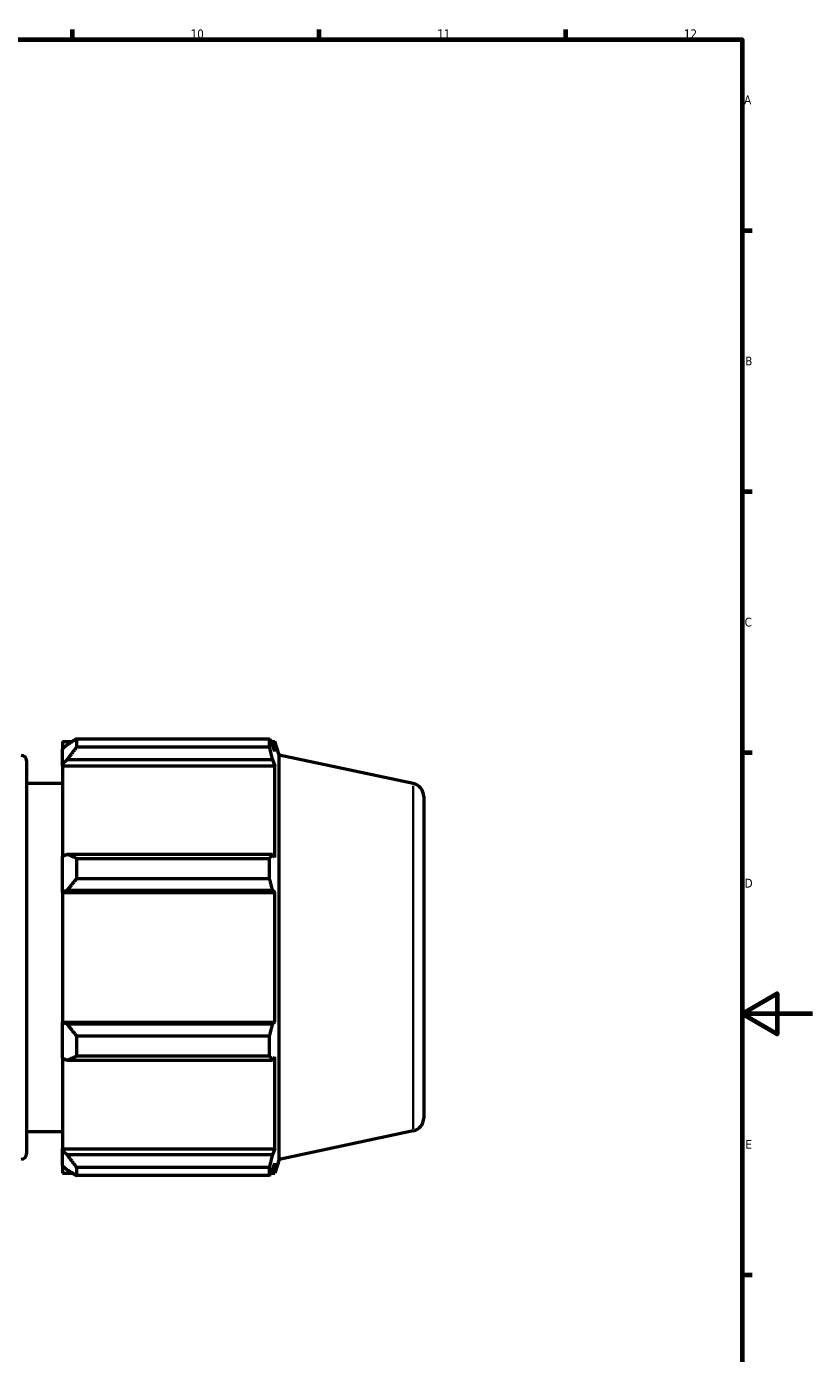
# Model space of a CAD drawing. Header units: millimetres. Extents: x 0 to 1320, y -193 to 1083.
# Tile 5 of 10: x 618 to 841, y 200 to 578. Entities that reach past the tile are written whole.
import ezdxf

# ---------------------------------------------------------------- set-up
doc = ezdxf.new("R2010")
doc.units = ezdxf.units.MM
for name, color, linetype, lineweight in [('Border (ISO)', 7, 'Continuous', 70), ('Visible (ISO)', 7, 'Continuous', 50), ('Visible Narrow (ISO)', 7, 'Continuous', 35)]:
    doc.layers.add(name, color=color, linetype=linetype, lineweight=lineweight)
doc.styles.add('Note Text (ISO)', font='tahoma.ttf')

# ---------------------------------------------------------------- blocks, each defined once
blk = doc.blocks.new('Borders Default Border')
at = {"layer": 'Border (ISO)'}
for p, q in [((630.75, 574), (630.75, 576.9)), ((700.83, 574), (700.83, 576.9)), ((770.92, 574), (770.92, 576.9)), ((821, 519.75), (823.9, 519.75)), ((821, 445.5), (823.9, 445.5)), ((821, 371.25), (823.9, 371.25)), ((821, 222.75), (823.9, 222.75))]:
    blk.add_line(p, q, dxfattribs=at)
at = {"layer": 'Border (ISO)', "flags": 128}
for points in [[(20, 20), (20, 574), (821, 574), (821, 20), (20, 20)], [(841, 297), (821, 297), (831, 302.77), (831, 291.23), (821, 297)]]:
    blk.add_lwpolyline(points, dxfattribs=at)
at = {"layer": 'Border (ISO)', "color": 232, "true_color": 0xca0064, "char_height": 2.5, "attachment_point": 7, "style": 'Note Text (ISO)'}
for s, insert in [('10', (664.29, 574.35)), ('11', (734.37, 574.4)), ('12', (804.46, 574.4)), ('A', (821.59, 555.62)), ('B', (821.89, 481.37)), ('C', (821.73, 407.08)), ('D', (821.73, 332.88)), ('E', (821.94, 258.63))]:
    blk.add_mtext(s, dxfattribs=dict(at, insert=insert))

msp = doc.modelspace()

# ---------------------------------------------------------------- linework, layer by layer
at = {"layer": 'Visible (ISO)'}
for p, q in [((627.931, 374.448), (627.931, 372.237)), ((627.931, 374.448), (630.741, 374.448)), ((631.891, 375.17), (631.891, 372.783)), ((631.891, 375.17), (686.721, 375.17)), ((686.721, 372.783), (686.721, 375.17)), ((687.094, 374.448), (688.222, 374.448)), ((688.222, 371.608), (688.222, 374.448)), ((689.491, 370.542), (688.222, 374.448)), ((629.251, 373.496), (627.931, 372.237)), ((627.931, 368.099), (627.931, 372.237)), ((686.721, 372.783), (631.891, 372.783)), ((688.222, 371.608), (687.579, 373.496)), ((689.491, 255.595), (689.491, 370.542)), ((727.561, 362.45), (689.491, 370.542)), ((617.671, 368.988), (617.671, 257.148)), ((627.931, 368.099), (629.251, 369.269)), ((627.931, 367.513), (627.931, 368.099)), ((627.931, 367.513), (627.931, 341.715)), ((627.931, 367.513), (688.222, 367.513)), ((629.251, 369.269), (687.579, 369.269)), ((687.579, 369.269), (688.222, 367.513)), ((688.222, 341.411), (688.222, 367.513)), ((617.671, 362.568), (627.931, 362.568)), ((730.531, 358.782), (730.531, 267.355)), ((629.251, 342.325), (627.931, 341.715)), ((627.931, 331.724), (627.931, 341.715)), ((687.579, 342.325), (629.251, 342.325)), ((631.891, 341.178), (631.891, 335.416)), ((631.891, 341.178), (686.721, 341.178)), ((686.721, 335.416), (686.721, 341.178)), ((688.222, 341.411), (687.579, 342.325)), ((627.931, 331.724), (629.251, 332.121)), ((629.251, 332.121), (687.579, 332.121)), ((686.721, 335.416), (631.891, 335.416)), ((687.579, 332.121), (688.222, 331.526)), ((627.931, 331.526), (627.931, 331.724)), ((627.931, 331.526), (627.931, 294.611)), ((627.931, 331.526), (688.222, 331.526)), ((688.222, 294.611), (688.222, 331.526)), ((627.931, 294.413), (627.931, 294.611)), ((627.931, 294.611), (688.222, 294.611)), ((629.251, 294.016), (627.931, 294.413)), ((627.931, 284.422), (627.931, 294.413)), ((688.222, 294.611), (687.579, 294.016)), ((687.579, 294.016), (629.251, 294.016)), ((631.891, 290.72), (631.891, 284.959)), ((631.891, 290.72), (686.721, 290.72)), ((686.721, 284.959), (686.721, 290.72)), ((627.931, 284.422), (629.251, 283.812)), ((627.931, 284.422), (627.931, 258.624)), ((629.251, 283.812), (687.579, 283.812)), ((686.721, 284.959), (631.891, 284.959)), ((687.579, 283.812), (688.222, 284.726)), ((688.222, 258.624), (688.222, 284.726)), ((617.671, 263.568), (627.931, 263.568)), ((727.561, 263.687), (689.491, 255.595)), ((627.931, 258.038), (627.931, 258.624)), ((627.931, 258.624), (688.222, 258.624)), ((627.931, 253.9), (627.931, 258.038)), ((629.251, 256.867), (627.931, 258.038)), ((687.579, 256.867), (629.251, 256.867)), ((688.222, 258.624), (687.579, 256.867)), ((627.931, 253.9), (629.251, 252.641)), ((627.931, 253.9), (627.931, 251.688)), ((631.891, 253.354), (631.891, 250.967)), ((631.891, 253.354), (686.721, 253.354)), ((686.721, 250.967), (686.721, 253.354)), ((687.579, 252.641), (688.222, 254.529)), ((689.491, 255.595), (688.222, 251.688)), ((688.222, 251.688), (688.222, 254.529)), ((627.931, 251.688), (630.741, 251.688)), ((686.721, 250.967), (631.891, 250.967)), ((687.094, 251.688), (688.222, 251.688))]:
    msp.add_line(p, q, dxfattribs=at)
for centre, radius, start, end in [((616.171, 368.988), 1.5, 0, 90), ((726.781, 358.782), 3.75, 0, 78), ((726.781, 267.355), 3.75, 282, 0), ((616.171, 257.148), 1.5, 270, 0)]:
    msp.add_arc(centre, radius, start, end, dxfattribs=at)
for points, weights in [([(631.891, 375.17), (630.518, 374.316), (629.251, 373.496)], [1.01574721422, 1.01120659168, 1.00586448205]), ([(686.721, 375.17), (687.167, 374.316), (687.579, 373.496)], [1, 1.00146502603, 1.0021134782]), ([(629.251, 369.269), (630.518, 370.99), (631.891, 372.783)], [1.00586448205, 1.01120659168, 1.01574721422]), ([(687.579, 369.269), (687.167, 370.99), (686.721, 372.783)], [1.0021134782, 1.00146502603, 1]), ([(631.891, 341.178), (630.518, 341.763), (629.251, 342.325)], [1.01574721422, 1.01120659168, 1.00586448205]), ([(686.721, 341.178), (687.167, 341.763), (687.579, 342.325)], [1, 1.00146502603, 1.0021134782]), ([(629.251, 332.121), (630.518, 333.735), (631.891, 335.416)], [1.00586448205, 1.01120659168, 1.01574721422]), ([(687.579, 332.121), (687.167, 333.735), (686.721, 335.416)], [1.0021134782, 1.00146502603, 1]), ([(631.891, 290.72), (630.518, 292.402), (629.251, 294.016)], [1.01574721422, 1.01120659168, 1.00586448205]), ([(686.721, 290.72), (687.167, 292.402), (687.579, 294.016)], [1, 1.00146502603, 1.0021134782]), ([(629.251, 283.812), (630.518, 284.374), (631.891, 284.959)], [1.00586448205, 1.01120659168, 1.01574721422]), ([(687.579, 283.812), (687.167, 284.374), (686.721, 284.959)], [1.0021134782, 1.00146502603, 1]), ([(631.891, 253.354), (630.518, 255.146), (629.251, 256.867)], [1.01574721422, 1.01120659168, 1.00586448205]), ([(686.721, 253.354), (687.167, 255.146), (687.579, 256.867)], [1, 1.00146502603, 1.0021134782]), ([(629.251, 252.641), (630.518, 251.821), (631.891, 250.967)], [1.00586448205, 1.01120659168, 1.01574721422]), ([(687.579, 252.641), (687.167, 251.821), (686.721, 250.967)], [1.0021134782, 1.00146502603, 1])]:
    msp.add_rational_spline(points, weights, degree=2, dxfattribs=at)
at = {"layer": 'Visible Narrow (ISO)'}
msp.add_line((727.561, 264.295), (727.561, 361.842), dxfattribs=at)

# ---------------------------------------------------------------- block references
msp.add_blockref('Borders Default Border', (0, 0))

doc.saveas('drawing.dxf')
